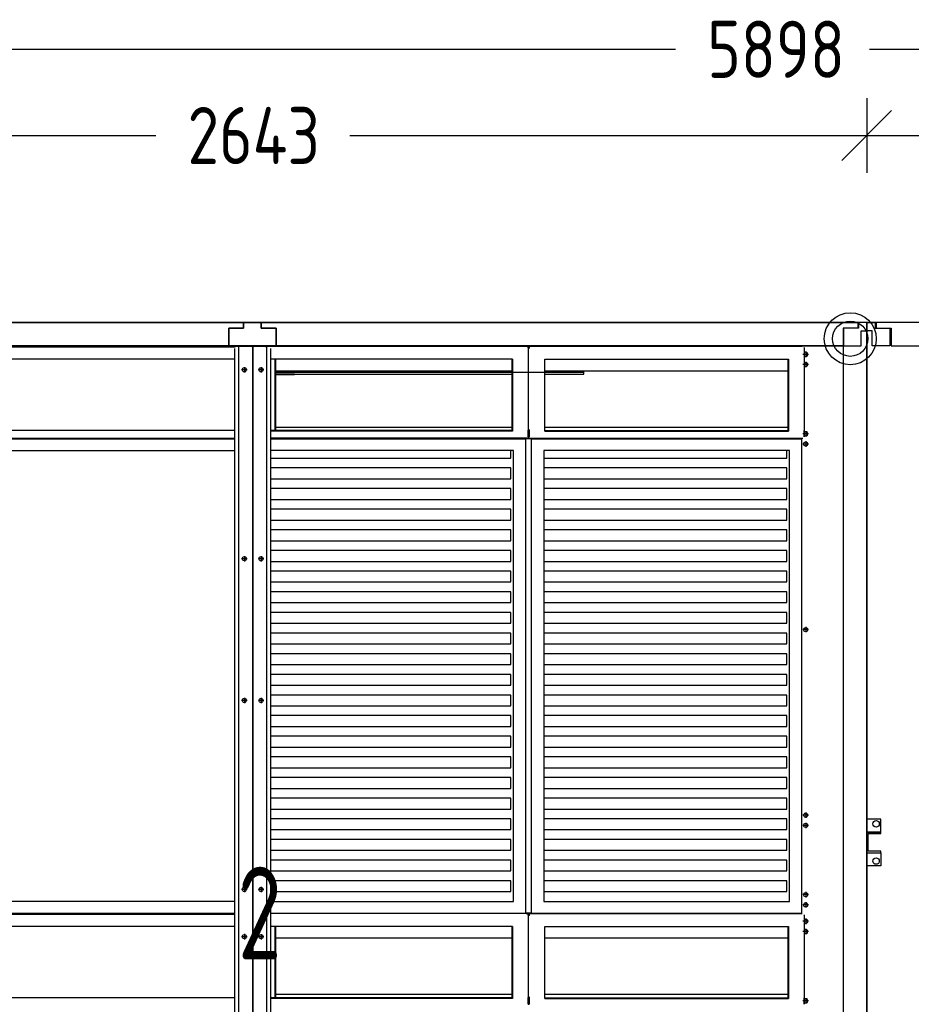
# Model space of a CAD drawing. Header units: millimetres. Extents: x -746391 to 410178, y -169697 to 100555.
# Tile 12 of 179: x 14268 to 16187, y -55299 to -53181. Entities that reach past the tile are written whole.
import ezdxf
from ezdxf.enums import TextEntityAlignment as Align

# ---------------------------------------------------------------- set-up
doc = ezdxf.new("R2010")
doc.units = ezdxf.units.MM
doc.layers.add('1', color=7, linetype='Continuous')
doc.styles.get("Standard").update_dxf_attribs({"font": 'isocpeur.ttf', "width": 0.75})

# ---------------------------------------------------------------- blocks, each defined once
blk = doc.blocks.new('NWK17B0226701181756KAMM78')
at = {"layer": '1'}
for p, q in [((9221.01, 2808.03), (7797.01, 2808.03)), ((7797.01, 2808.03), (7797.01, 571.03)), ((9221.01, 571.03), (9221.01, 2808.03)), ((7797.01, 571.03), (9221.01, 571.03))]:
    blk.add_line(p, q, dxfattribs=at)
blk = doc.blocks.new('NWK17B0226701181756EINB159')
at = {"layer": '1'}
for p, q in [((7846.99, 583.03), (7856.99, 621.03)), ((7856.99, 621.03), (8447.01, 621.03)), ((8447.01, 621.03), (8457.01, 583.03)), ((7863.58, 453.11), (8433.47, 605.82)), ((8433.47, 605.82), (8452.97, 571.7)), ((7814.99, 571.03), (7814.99, 583.03)), ((7814.99, 583.03), (7846.99, 583.03)), ((8452.97, 571.7), (8483.88, 579.98)), ((8457.01, 583.03), (8489.01, 583.03)), ((8483.88, 579.98), (8486.98, 568.39)), ((8489.01, 583.03), (8489.01, 571.03)), ((8489.01, 571.03), (7814.99, 571.03)), ((8486.98, 568.39), (7835.95, 393.95)), ((7863.75, 413.82), (7863.58, 453.11)), ((7832.84, 405.54), (7863.75, 413.82)), ((7835.95, 393.95), (7832.84, 405.54))]:
    blk.add_line(p, q, dxfattribs=at)
blk.add_circle((8498.01, 562.03), 5, dxfattribs=at)
blk = doc.blocks.new('NWK17B0226701181756EINB160')
at = {"layer": '1'}
for p, q in [((9171.03, 621.03), (8561.01, 621.03)), ((8561.01, 621.03), (8561.01, 583.03)), ((9171.03, 583.03), (9171.03, 621.03)), ((8561.01, 583.03), (8529.01, 583.03)), ((8529.01, 583.03), (8529.01, 571.03)), ((9203.03, 583.03), (9171.03, 583.03)), ((9203.03, 571.03), (9203.03, 583.03)), ((8529.01, 571.03), (9203.03, 571.03))]:
    blk.add_line(p, q, dxfattribs=at)
blk = doc.blocks.new('NWK17B0226701181756EINB161')
at = {"layer": '1'}
for p, q in [((8459.34, 583.03), (8459.34, 621.03)), ((8459.34, 621.03), (8561.01, 621.03)), ((8561.01, 621.03), (8561.01, 583.03)), ((8491.34, 583.03), (8459.34, 583.03)), ((8491.34, 571.03), (8491.34, 583.03)), ((8561.01, 583.03), (8529.01, 583.03)), ((8529.01, 583.03), (8529.01, 571.03)), ((8529.01, 571.03), (8491.34, 571.03))]:
    blk.add_line(p, q, dxfattribs=at)
blk = doc.blocks.new('NWK17B0226701181756EINB162')
at = {"layer": '1'}
for p, q in [((9171.01, 583.03), (9171.01, 621.03)), ((9171.01, 621.03), (9209.01, 621.03)), ((9209.01, 621.03), (9209.01, 589.03)), ((9203.01, 583.03), (9171.01, 583.03)), ((9203.01, 571.03), (9203.01, 583.03)), ((9209.01, 589.03), (9221.01, 589.03)), ((9221.01, 589.03), (9221.01, 571.03)), ((9221.01, 571.03), (9203.01, 571.03))]:
    blk.add_line(p, q, dxfattribs=at)
blk = doc.blocks.new('NWK17B0226701181756EINB163')
at = {"layer": '1'}
for p, q in [((7847.01, 621.03), (7809.01, 621.03)), ((7809.01, 621.03), (7809.01, 589.03)), ((7847.01, 583.03), (7847.01, 621.03)), ((7809.01, 589.03), (7797.01, 589.03)), ((7797.01, 589.03), (7797.01, 571.03)), ((7815.01, 571.03), (7815.01, 583.03)), ((7815.01, 583.03), (7847.01, 583.03)), ((7797.01, 571.03), (7815.01, 571.03))]:
    blk.add_line(p, q, dxfattribs=at)
blk = doc.blocks.new('NWK17B0226701181756EINB164')
at = {"layer": '1'}
for p, q in [((9203.01, 2808.03), (7817.3, 2808.03)), ((7817.3, 2808.03), (7817.3, 2796.03)), ((9203.01, 2796.03), (9203.01, 2808.03)), ((7817.3, 2796.03), (7849.3, 2796.03)), ((7849.3, 2796.03), (7849.3, 2758.03)), ((9171.01, 2758.03), (9171.01, 2796.03)), ((9171.01, 2796.03), (9203.01, 2796.03)), ((7849.3, 2758.03), (9171.01, 2758.03))]:
    blk.add_line(p, q, dxfattribs=at)
blk = doc.blocks.new('NWK17B0226701181756EINB165')
at = {"layer": '1'}
for p, q in [((9221.01, 2808.03), (9203.01, 2808.03)), ((9203.01, 2808.03), (9203.01, 2796.03)), ((9221.01, 2790.03), (9221.01, 2808.03)), ((9203.01, 2796.03), (9171.01, 2796.03)), ((9171.01, 2796.03), (9171.01, 2758.03)), ((9209.01, 2758.03), (9209.01, 2790.03)), ((9209.01, 2790.03), (9221.01, 2790.03)), ((9171.01, 2758.03), (9209.01, 2758.03))]:
    blk.add_line(p, q, dxfattribs=at)
blk = doc.blocks.new('NWK17B0226701181756EINB166')
at = {"layer": '1'}
for p, q in [((7797.01, 2808.03), (7815.01, 2808.03)), ((7797.01, 2790.03), (7797.01, 2808.03)), ((7815.01, 2808.03), (7815.01, 2796.03)), ((7809.01, 2790.03), (7797.01, 2790.03)), ((7809.01, 2758.03), (7809.01, 2790.03)), ((7815.01, 2796.03), (7847.01, 2796.03)), ((7847.01, 2796.03), (7847.01, 2758.03)), ((7847.01, 2758.03), (7809.01, 2758.03))]:
    blk.add_line(p, q, dxfattribs=at)
blk = doc.blocks.new('NWK17B0226701181756EINB167')
at = {"layer": '1'}
for p, q in [((9191.01, 1203.03), (9191.01, 1231.03)), ((9191.01, 1231.03), (9221.01, 1231.03)), ((9221.01, 1231.03), (9221.01, 1203.03)), ((9191.01, 1203.03), (9221.01, 1203.03)), ((9191.01, 1200.03), (9191.01, 1203.03)), ((9221.01, 1203.03), (9191.01, 1203.03)), ((9218.01, 1200.03), (9191.01, 1200.03)), ((9218.01, 1162.03), (9218.01, 1200.03)), ((9221.01, 1203.03), (9221.01, 1159.03)), ((9191.01, 1159.03), (9191.01, 1162.03)), ((9191.01, 1162.03), (9218.01, 1162.03)), ((9221.01, 1159.03), (9191.01, 1159.03)), ((9221.01, 1159.03), (9191.01, 1159.03)), ((9191.01, 1159.03), (9191.01, 1131.03)), ((9221.01, 1131.03), (9221.01, 1159.03)), ((9191.01, 1131.03), (9221.01, 1131.03))]:
    blk.add_line(p, q, dxfattribs=at)
for centre in [(9201.01, 1221.03), (9201.01, 1141.03)]:
    blk.add_circle(centre, 7, dxfattribs=at)
blk = doc.blocks.new('NWK17B0226701181756EINB168')
at = {"layer": '1'}
for p, q in [((9191.01, 2219.03), (9191.01, 2247.03)), ((9191.01, 2247.03), (9221.01, 2247.03)), ((9221.01, 2247.03), (9221.01, 2219.03)), ((9191.01, 2219.03), (9221.01, 2219.03)), ((9191.01, 2216.03), (9191.01, 2219.03)), ((9221.01, 2219.03), (9191.01, 2219.03)), ((9218.01, 2216.03), (9191.01, 2216.03)), ((9218.01, 2178.03), (9218.01, 2216.03)), ((9221.01, 2219.03), (9221.01, 2175.03)), ((9191.01, 2175.03), (9191.01, 2178.03)), ((9191.01, 2178.03), (9218.01, 2178.03)), ((9221.01, 2175.03), (9191.01, 2175.03)), ((9221.01, 2175.03), (9191.01, 2175.03)), ((9191.01, 2175.03), (9191.01, 2147.03)), ((9221.01, 2147.03), (9221.01, 2175.03)), ((9191.01, 2147.03), (9221.01, 2147.03))]:
    blk.add_line(p, q, dxfattribs=at)
for centre in [(9201.01, 2237.03), (9201.01, 2157.03)]:
    blk.add_circle(centre, 7, dxfattribs=at)
blk = doc.blocks.new('NWK17B0226701181756EINB169')
at = {"layer": '1'}
for p, q in [((7827.01, 1739.03), (7797.01, 1739.03)), ((7797.01, 1739.03), (7797.01, 1711.03)), ((7827.01, 1711.03), (7827.01, 1739.03)), ((7827.01, 1711.03), (7797.01, 1711.03)), ((7797.01, 1711.03), (7797.01, 1667.03)), ((7797.01, 1711.03), (7827.01, 1711.03)), ((7800.01, 1670.03), (7800.01, 1708.03)), ((7800.01, 1708.03), (7827.01, 1708.03)), ((7827.01, 1708.03), (7827.01, 1711.03)), ((7797.01, 1667.03), (7827.01, 1667.03)), ((7797.01, 1667.03), (7827.01, 1667.03)), ((7797.01, 1639.03), (7797.01, 1667.03)), ((7827.01, 1670.03), (7800.01, 1670.03)), ((7827.01, 1667.03), (7827.01, 1670.03)), ((7827.01, 1667.03), (7827.01, 1639.03)), ((7827.01, 1639.03), (7797.01, 1639.03))]:
    blk.add_line(p, q, dxfattribs=at)
for centre in [(7817.01, 1729.03), (7817.01, 1649.03)]:
    blk.add_circle(centre, 7, dxfattribs=at)
blk = doc.blocks.new('NWK17B0226701181756EINB170')
at = {"layer": '1'}
for p, q in [((8530.21, 2215.43), (8615.41, 2243.83)), ((8615.41, 2243.83), (8615.41, 2187.03)), ((8615.41, 2187.03), (8530.21, 2215.43)), ((9073.01, 2170.03), (9048.01, 2170.03)), ((9048.01, 2170.03), (9048.01, 1210.03)), ((9073.01, 1210.03), (9073.01, 2170.03)), ((8598.01, 1292.43), (8598.01, 2087.63)), ((8598.01, 2087.63), (8624.21, 2061.43)), ((8860.01, 2087.63), (8845.81, 2087.63)), ((8845.81, 2087.63), (8845.81, 1292.43)), ((8860.01, 1292.43), (8860.01, 2087.63)), ((8624.21, 2061.43), (8624.21, 1318.63)), ((8624.21, 2020.89), (8845.81, 2043.61)), ((8954.01, 1429.03), (8954.01, 1951.03)), ((8624.21, 1890.25), (8845.81, 1948.47)), ((8598.01, 1824.93), (8577.05, 1824.93)), ((8577.05, 1824.93), (8577.05, 1555.13)), ((8598.01, 1555.13), (8598.01, 1824.93)), ((8153.45, 1822.03), (8131.01, 1777.15)), ((8215.49, 1822.03), (8153.45, 1822.03)), ((8215.49, 1558.03), (8215.49, 1822.03)), ((8215.49, 1558.03), (8215.49, 1822.03)), ((8215.49, 1822.03), (8524.37, 1822.03)), ((8483.45, 1802.23), (8256.41, 1802.23)), ((8545.49, 1822.03), (8524.37, 1822.03)), ((8524.37, 1822.03), (8524.37, 1558.03)), ((8524.37, 1822.03), (8524.37, 1558.03)), ((8567.93, 1799.59), (8545.49, 1822.03)), ((8483.45, 1782.43), (8276.21, 1782.43)), ((8567.93, 1580.47), (8567.93, 1799.59)), ((8131.01, 1777.15), (8131.01, 1602.91)), ((8483.45, 1762.63), (8332.97, 1762.63)), ((8624.21, 1753.93), (8845.81, 1768.13)), ((8327.16, 1624.03), (8327.16, 1756.03)), ((8327.16, 1756.03), (8459.16, 1756.03)), ((8459.16, 1756.03), (8459.16, 1624.03)), ((8577.05, 1706.53), (8567.93, 1706.53)), ((8567.93, 1706.53), (8567.93, 1673.53)), ((8577.05, 1673.53), (8577.05, 1706.53)), ((9104.45, 1690.03), (8099.57, 1690.03)), ((8567.93, 1673.53), (8577.05, 1673.53)), ((8459.16, 1624.03), (8327.16, 1624.03)), ((8131.01, 1602.91), (8153.45, 1558.03)), ((8545.49, 1558.03), (8567.93, 1580.47)), ((8153.45, 1558.03), (8215.49, 1558.03)), ((8524.37, 1558.03), (8215.49, 1558.03)), ((8524.37, 1558.03), (8545.49, 1558.03)), ((8577.05, 1555.13), (8598.01, 1555.13)), ((8624.21, 1484.13), (8845.81, 1499.75)), ((8624.21, 1359.17), (8845.81, 1310.18)), ((8624.21, 1318.63), (8598.01, 1292.43)), ((8845.81, 1292.43), (8860.01, 1292.43)), ((9048.01, 1210.03), (9073.01, 1210.03)), ((8530.21, 1164.63), (8615.41, 1193.03)), ((8615.41, 1193.03), (8615.41, 1136.23)), ((8615.41, 1136.23), (8530.21, 1164.63))]:
    blk.add_line(p, q, dxfattribs=at)
for centre, radius, start, end in [((8615.41, 2101.83), 113.6, 360, 450), ((8954.01, 2045.03), 94, 540, 270), ((8954.01, 2034.38), 94, 270, 360), ((8954.01, 1335.03), 94, 450, 540), ((8954.01, 1345.68), 94, 360, 450), ((8615.41, 1278.23), 113.6, 270, 360)]:
    blk.add_arc(centre, radius, start, end, dxfattribs=at)
blk = doc.blocks.new('NWK17B0226701181756EINB171')
at = {"layer": '1'}
for p, q in [((9129.01, 2758.03), (9089.01, 2758.03)), ((9089.01, 2758.03), (9089.01, 623.03)), ((9092.01, 626.03), (9092.01, 2755.03)), ((9092.01, 2755.03), (9129.01, 2755.03)), ((9129.01, 2755.03), (9129.01, 2758.03)), ((9089.01, 2298.03), (9089.01, 2304.03)), ((9089.01, 2304.03), (9129.01, 2304.03)), ((9129.01, 2301.03), (9089.01, 2301.03)), ((9129.01, 2298.03), (9089.01, 2298.03)), ((9129.01, 2304.03), (9092.01, 2304.03)), ((9129.01, 2298.03), (9092.01, 2298.03)), ((9129.01, 2304.03), (9129.01, 2298.03)), ((9129.01, 2301.03), (9129.01, 2304.03)), ((9129.01, 2301.03), (9129.01, 2298.03)), ((9089.01, 1078.03), (9089.01, 1084.03)), ((9089.01, 1084.03), (9129.01, 1084.03)), ((9129.01, 1081.03), (9089.01, 1081.03)), ((9129.01, 1084.03), (9092.01, 1084.03)), ((9129.01, 1084.03), (9129.01, 1078.03)), ((9129.01, 1081.03), (9129.01, 1084.03)), ((9129.01, 1081.03), (9129.01, 1078.03)), ((9129.01, 1078.03), (9089.01, 1078.03)), ((9129.01, 1078.03), (9092.01, 1078.03)), ((9089.01, 623.03), (9129.01, 623.03)), ((9129.01, 626.03), (9092.01, 626.03)), ((9129.01, 623.03), (9129.01, 626.03))]:
    blk.add_line(p, q, dxfattribs=at)
blk = doc.blocks.new('NWK17B0226701181756KZUB19')
at = {"layer": '1', "width": 0.88}
blk.add_text('R2', height=139.2, dxfattribs=at).set_placement((8315.21, 474.23), align=Align.TOP_RIGHT)
blk = doc.blocks.new('NWK17B0226701181756KAMM81')
at = {"layer": '1', "width": 0.69}
blk.add_text('9', height=199.52, dxfattribs=at).set_placement((8477.3, 1589.76))
blk = doc.blocks.new('NWK17B0226701181756KAMM79')
at = {"layer": '1'}
for name in ['NWK17B0226701181756EINB171', 'NWK17B0226701181756EINB170', 'NWK17B0226701181756KAMM81', 'NWK17B0226701181756KZUB19']:
    blk.add_blockref(name, (0, 0), dxfattribs=at)
blk = doc.blocks.new('NWK17B0226701181756KAMM77')
at = {"layer": '1'}
for name in ['NWK17B0226701181756KAMM78', 'NWK17B0226701181756EINB166', 'NWK17B0226701181756EINB164', 'NWK17B0226701181756EINB165', 'NWK17B0226701181756KAMM79', 'NWK17B0226701181756EINB168', 'NWK17B0226701181756EINB169', 'NWK17B0226701181756EINB167', 'NWK17B0226701181756EINB163', 'NWK17B0226701181756EINB159', 'NWK17B0226701181756EINB161', 'NWK17B0226701181756EINB160', 'NWK17B0226701181756EINB162']:
    blk.add_blockref(name, (0, 0), dxfattribs=at)
blk = doc.blocks.new('NWK17B0226701181756KAMM98')
at = {"layer": '1'}
for p, q in [((7797.01, 2808.03), (5154.01, 2808.03)), ((7797.01, 266.03), (7797.01, 2808.03))]:
    blk.add_line(p, q, dxfattribs=at)
blk = doc.blocks.new('NWK17B0226701181756EINB207')
at = {"layer": '1'}
for p, q in [((6456.01, 2808.03), (6493.68, 2808.03)), ((6456.01, 2796.03), (6456.01, 2808.03)), ((6493.68, 2808.03), (6493.68, 2796.03)), ((6424.01, 2758.03), (6424.01, 2796.03)), ((6424.01, 2796.03), (6456.01, 2796.03)), ((6493.68, 2796.03), (6525.68, 2796.03)), ((6525.68, 2796.03), (6525.68, 2758.03)), ((6525.68, 2758.03), (6424.01, 2758.03))]:
    blk.add_line(p, q, dxfattribs=at)
blk = doc.blocks.new('NWK17B0226701181756EINB220')
at = {"layer": '1'}
for p, q in [((5172.01, 2808.03), (6456.05, 2808.03)), ((5172.01, 2796.03), (5172.01, 2808.03)), ((6456.05, 2808.03), (6456.05, 2796.03)), ((5204.01, 2796.03), (5172.01, 2796.03)), ((5204.01, 2758.03), (5204.01, 2796.03)), ((6456.05, 2796.03), (6424.05, 2796.03)), ((6424.05, 2796.03), (6424.05, 2758.03)), ((6424.05, 2758.03), (5204.01, 2758.03))]:
    blk.add_line(p, q, dxfattribs=at)
blk = doc.blocks.new('NWK17B0226701181756EINB221')
at = {"layer": '1'}
for p, q in [((6494.01, 2808.03), (7778.05, 2808.03)), ((6494.01, 2796.03), (6494.01, 2808.03)), ((7778.05, 2808.03), (7778.05, 2796.03)), ((6526.01, 2796.03), (6494.01, 2796.03)), ((6526.01, 2758.03), (6526.01, 2796.03)), ((7778.05, 2796.03), (7746.05, 2796.03)), ((7746.05, 2796.03), (7746.05, 2758.03)), ((7746.05, 2758.03), (6526.01, 2758.03))]:
    blk.add_line(p, q, dxfattribs=at)
blk = doc.blocks.new('NWK17B0226701181756EINB223')
at = {"layer": '1'}
for p, q in [((7797.01, 2808.03), (7779.01, 2808.03)), ((7779.01, 2808.03), (7779.01, 2796.03)), ((7797.01, 2790.03), (7797.01, 2808.03)), ((7779.01, 2796.03), (7747.01, 2796.03)), ((7747.01, 2796.03), (7747.01, 2758.03)), ((7785.01, 2758.03), (7785.01, 2790.03)), ((7785.01, 2790.03), (7797.01, 2790.03)), ((7747.01, 2758.03), (7785.01, 2758.03))]:
    blk.add_line(p, q, dxfattribs=at)
blk = doc.blocks.new('NWK17B0226701181756EINB224')
at = {"layer": '1'}
for p, q in [((5762.67, 2757.03), (6210.7, 2757.03)), ((5882.95, 2756.86), (6439.77, 2756.86)), ((6439.77, 2756.86), (5906.29, 2756.86)), ((6437.76, 2754.86), (5906.29, 2754.86)), ((6210.7, 2757.03), (6393.78, 2757.03)), ((6210.7, 2757.03), (6210.7, 2756.86)), ((6393.78, 2757.03), (6399.54, 2757.03)), ((6396.01, 2757.86), (6396.01, 2756.03)), ((6399.54, 2757.03), (6440.68, 2757.03)), ((6440.68, 2757.03), (6445.5, 2757.03)), ((6445.5, 317.03), (6445.5, 2757.03)), ((6445.5, 2757.03), (6471.5, 2757.03)), ((6471.5, 2757.03), (6445.5, 2757.03)), ((6471.5, 2757.03), (6472.2, 2757.03)), ((6472.2, 2757.03), (6474.33, 2757.03)), ((6474.33, 2757.03), (6476.67, 2757.03)), ((6478.79, 2757.03), (6476.67, 2757.03)), ((6478.79, 2757.03), (6479.5, 2757.03)), ((6505.5, 2757.03), (6479.5, 2757.03)), ((6479.5, 2757.03), (6505.5, 2757.03)), ((6505.5, 2754.03), (6505.5, 2757.03)), ((6505.5, 2757.03), (6505.5, 317.03)), ((6505.5, 2757.03), (6510.32, 2757.03)), ((6520.63, 2757.03), (6510.32, 2757.03)), ((6510.32, 2757.03), (6551.45, 2757.03)), ((7063.82, 2756.86), (6511.22, 2756.86)), ((6520.63, 2757.03), (6522.05, 2757.03)), ((6551.45, 2757.03), (6557.22, 2757.03)), ((6554.99, 2757.86), (6554.99, 2756.03)), ((6557.22, 2757.03), (6740.29, 2757.03)), ((6740.29, 2757.03), (6740.29, 2756.86)), ((6740.29, 2757.03), (7188.33, 2757.03)), ((7063.82, 2756.86), (7068.06, 2756.86)), ((7067.12, 2754.86), (7068.06, 2754.86)), ((7068.06, 2756.86), (7068.06, 2754.86)), ((7070.89, 2756.86), (7070.89, 2755.36)), ((7070.89, 2756.86), (7657.79, 2756.86)), ((7188.33, 2756.86), (7188.33, 2757.03)), ((7652.77, 2757.03), (7636.07, 2757.03)), ((7652.77, 2757.03), (7654.18, 2757.03)), ((7655.16, 2757.03), (7655.16, 2756.86)), ((7656.34, 2757.03), (7655.16, 2757.03)), ((7656.34, 2757.03), (7656.34, 2756.86)), ((7745.16, 2757.03), (7656.34, 2757.03)), ((7747.16, 2757.03), (7745.16, 2757.03)), ((7747.16, 317.03), (7747.16, 2757.03)), ((6437.14, 322.03), (6437.14, 2752.03)), ((6475.35, 2753.03), (6475.5, 2753.03)), ((6475.49, 2753.24), (6475.51, 2753.22)), ((6475.51, 2753.22), (6475.49, 2753.24)), ((6475.65, 2753.03), (6475.5, 2753.03)), ((6475.5, 2753.03), (6475.5, 321.03)), ((6475.5, 321.03), (6475.5, 2753.03)), ((6513.85, 2752.03), (6513.85, 322.03)), ((7067.36, 2753.22), (7068.06, 2753.22)), ((7068.06, 2753.22), (7067.61, 2753.86)), ((7071.6, 2753.22), (7068.06, 2753.22)), ((7068.06, 2753.22), (7068.23, 2753.22)), ((7068.23, 2753.22), (7068.23, 2575.86)), ((7069.02, 2753.86), (7069.48, 2753.22)), ((7069.4, 2753.33), (7069.55, 2753.33)), ((7069.93, 2753.86), (7069.48, 2753.22)), ((7070.89, 2753.22), (7069.48, 2753.22)), ((7071.35, 2753.86), (7069.93, 2753.86)), ((7070.89, 2753.22), (7071.35, 2753.86)), ((7070.89, 2753.22), (7071.6, 2753.22)), ((7671.44, 2739.33), (7659.74, 2739.33)), ((7661.32, 2753.22), (7662.03, 2753.22)), ((7662.03, 2753.22), (7661.58, 2753.86)), ((7662.03, 2753.22), (7662.2, 2753.22)), ((7662.2, 2753.22), (7662.2, 2575.86)), ((7665.59, 2745.18), (7665.59, 2733.48)), ((6437.14, 2728.86), (5917.6, 2728.86)), ((6457.5, 2712.05), (6457.5, 2700.35)), ((6493.5, 2712.01), (6493.5, 2700.31)), ((7034.83, 2728.86), (6513.85, 2728.86)), ((6524.17, 2575.36), (6524.17, 2728.86)), ((6525.58, 2575.36), (6525.58, 2728.86)), ((7033.41, 2728.86), (7033.41, 2573.86)), ((7034.83, 2728.86), (7034.83, 2573.86)), ((7104.12, 2728.86), (7628.8, 2728.86)), ((7104.12, 2573.86), (7104.12, 2728.86)), ((7627.38, 2728.86), (7627.38, 2573.86)), ((7628.8, 2728.86), (7628.8, 2573.86)), ((7671.44, 2717.33), (7659.74, 2717.33)), ((7665.59, 2723.18), (7665.59, 2711.48)), ((6463.35, 2706.2), (6451.65, 2706.2)), ((6499.35, 2706.16), (6487.65, 2706.16)), ((7033.41, 2703.33), (6525.58, 2703.33)), ((6525.58, 2697.03), (7033.41, 2697.03)), ((6565.5, 2697.03), (6525.58, 2697.03)), ((6565.5, 2695.03), (6525.58, 2695.03)), ((6526.58, 2701.03), (7187.33, 2701.03)), ((6565.5, 2695.03), (6565.5, 2697.03)), ((7627.38, 2703.33), (7104.12, 2703.33)), ((7104.12, 2697.03), (7188.33, 2697.03)), ((7188.33, 2701.03), (7188.33, 2703.33)), ((7188.33, 2697.03), (7188.33, 2701.03)), ((6437.14, 2575.36), (5882.95, 2575.36)), ((6513.85, 2575.36), (7033.41, 2575.36)), ((7033.41, 2575.36), (6513.85, 2575.36)), ((7034.83, 2573.86), (6513.85, 2573.86)), ((6525.58, 2582.33), (7033.41, 2582.33)), ((7068.06, 2575.86), (7067.36, 2575.86)), ((7067.36, 2575.86), (7068.23, 2575.86)), ((7068.06, 2561.86), (7068.06, 2575.86)), ((7068.06, 2575.36), (7069.48, 2575.36)), ((7068.06, 2561.86), (7068.06, 2575.36)), ((7068.06, 2575.36), (7068.06, 2561.86)), ((7071.6, 2575.86), (7068.23, 2575.86)), ((7069.48, 2561.86), (7069.48, 2575.86)), ((7069.48, 2561.86), (7069.48, 2575.36)), ((7070.89, 2575.86), (7070.76, 2575.86)), ((7070.89, 2561.86), (7070.89, 2575.86)), ((7071.6, 2575.86), (7070.89, 2575.86)), ((7104.12, 2582.33), (7627.38, 2582.33)), ((7104.12, 2575.36), (7627.38, 2575.36)), ((7104.12, 2573.86), (7628.8, 2573.86)), ((7671.44, 2568.33), (7659.74, 2568.33)), ((7661.32, 2575.86), (7662.2, 2575.86)), ((7662.03, 2575.86), (7661.32, 2575.86)), ((7662.03, 2575.86), (7662.03, 2561.86)), ((7662.03, 2561.86), (7662.03, 2575.36)), ((7665.59, 2574.18), (7665.59, 2562.48)), ((5885.78, 2558.86), (6437.14, 2558.86)), ((5887.89, 2557.2), (6437.14, 2557.2)), ((5887.89, 2557.2), (6437.14, 2557.2)), ((7065.23, 2558.86), (6513.85, 2558.86)), ((6513.85, 2557.2), (7063.13, 2557.2)), ((6513.85, 2557.2), (7063.13, 2557.2)), ((6524.17, 2557.2), (6524.17, 2558.86)), ((7063.13, 1537.2), (7063.13, 2557.2)), ((7063.13, 1537.2), (7063.13, 2557.2)), ((7075.83, 2557.2), (7063.13, 2557.2)), ((7069.48, 2558.86), (7065.23, 2558.86)), ((7068.06, 2561.86), (7069.48, 2561.86)), ((7070.89, 2561.86), (7069.48, 2561.86)), ((7069.48, 2558.86), (7069.48, 2560.86)), ((7069.48, 2558.86), (7659.2, 2558.86)), ((7075.83, 1537.2), (7075.83, 2557.2)), ((7075.83, 2557.2), (7657.1, 2557.2)), ((7632.54, 2558.86), (7632.54, 2557.2)), ((7657.1, 1537.2), (7657.1, 2557.2)), ((7671.44, 2546.33), (7659.74, 2546.33)), ((7665.59, 2552.18), (7665.59, 2540.48)), ((5914.06, 2532.2), (6437.14, 2532.2)), ((7036.95, 2532.2), (6513.85, 2532.2)), ((7030.94, 2516.01), (7030.94, 2532.2)), ((7036.95, 1562.2), (7036.95, 2532.2)), ((7102, 2532.2), (7102, 1562.2)), ((7630.92, 2532.2), (7102, 2532.2)), ((7624.91, 2516.01), (7624.91, 2532.2)), ((7630.92, 1562.2), (7630.92, 2532.2)), ((6513.85, 2516.01), (7030.94, 2516.01)), ((7102, 2516.01), (7624.91, 2516.01)), ((7030.94, 2494.85), (6513.85, 2494.85)), ((7030.94, 2471.59), (7030.94, 2494.85)), ((7624.91, 2494.85), (7102, 2494.85)), ((7624.91, 2471.59), (7624.91, 2494.85)), ((6513.85, 2471.59), (7030.94, 2471.59)), ((7102, 2471.59), (7624.91, 2471.59)), ((7030.94, 2450.44), (6513.85, 2450.44)), ((7030.94, 2427.18), (7030.94, 2450.44)), ((7624.91, 2450.44), (7102, 2450.44)), ((7624.91, 2427.18), (7624.91, 2450.44)), ((6513.85, 2427.18), (7030.94, 2427.18)), ((7102, 2427.18), (7624.91, 2427.18)), ((7030.94, 2406.02), (6513.85, 2406.02)), ((7030.94, 2382.77), (7030.94, 2406.02)), ((7624.91, 2406.02), (7102, 2406.02)), ((7624.91, 2382.77), (7624.91, 2406.02)), ((6513.85, 2382.77), (7030.94, 2382.77)), ((7102, 2382.77), (7624.91, 2382.77)), ((7030.94, 2361.61), (6513.85, 2361.61)), ((7030.94, 2338.36), (7030.94, 2361.61)), ((7624.91, 2361.61), (7102, 2361.61)), ((7624.91, 2338.36), (7624.91, 2361.61)), ((6513.85, 2338.36), (7030.94, 2338.36)), ((7102, 2338.36), (7624.91, 2338.36)), ((7030.94, 2317.2), (6513.85, 2317.2)), ((7030.94, 2293.95), (7030.94, 2317.2)), ((7624.91, 2317.2), (7102, 2317.2)), ((7624.91, 2293.95), (7624.91, 2317.2)), ((6463.35, 2299.54), (6451.65, 2299.54)), ((6457.5, 2305.39), (6457.5, 2293.69)), ((6499.35, 2299.5), (6487.65, 2299.5)), ((6493.5, 2305.35), (6493.5, 2293.65)), ((6513.85, 2293.95), (7030.94, 2293.95)), ((7102, 2293.95), (7624.91, 2293.95)), ((7030.94, 2272.79), (6513.85, 2272.79)), ((7030.94, 2249.53), (7030.94, 2272.79)), ((7624.91, 2272.79), (7102, 2272.79)), ((7624.91, 2249.53), (7624.91, 2272.79)), ((6513.85, 2249.53), (7030.94, 2249.53)), ((7102, 2249.53), (7624.91, 2249.53)), ((7030.94, 2228.38), (6513.85, 2228.38)), ((7030.94, 2205.12), (7030.94, 2228.38)), ((7624.91, 2228.38), (7102, 2228.38)), ((7624.91, 2205.12), (7624.91, 2228.38)), ((6513.85, 2205.12), (7030.94, 2205.12)), ((7102, 2205.12), (7624.91, 2205.12)), ((7030.94, 2183.96), (6513.85, 2183.96)), ((7030.94, 2160.71), (7030.94, 2183.96)), ((7624.91, 2183.96), (7102, 2183.96)), ((7624.91, 2160.71), (7624.91, 2183.96)), ((6513.85, 2160.71), (7030.94, 2160.71)), ((7102, 2160.71), (7624.91, 2160.71)), ((7671.44, 2147.03), (7659.74, 2147.03)), ((7665.59, 2152.88), (7665.59, 2141.18)), ((7030.94, 2139.55), (6513.85, 2139.55)), ((7030.94, 2116.3), (7030.94, 2139.55)), ((7624.91, 2139.55), (7102, 2139.55)), ((7624.91, 2116.3), (7624.91, 2139.55)), ((6513.85, 2116.3), (7030.94, 2116.3)), ((7102, 2116.3), (7624.91, 2116.3)), ((7030.94, 2095.14), (6513.85, 2095.14)), ((7030.94, 2071.89), (7030.94, 2095.14)), ((7624.91, 2095.14), (7102, 2095.14)), ((7624.91, 2071.89), (7624.91, 2095.14)), ((6513.85, 2071.89), (7030.94, 2071.89)), ((7102, 2071.89), (7624.91, 2071.89)), ((7030.94, 2050.73), (6513.85, 2050.73)), ((7030.94, 2027.47), (7030.94, 2050.73)), ((7624.91, 2050.73), (7102, 2050.73)), ((7624.91, 2027.47), (7624.91, 2050.73)), ((6513.85, 2027.47), (7030.94, 2027.47)), ((7102, 2027.47), (7624.91, 2027.47)), ((6463.35, 1994.54), (6451.65, 1994.54)), ((6457.5, 2000.39), (6457.5, 1988.69)), ((6499.35, 1994.5), (6487.65, 1994.5)), ((6493.5, 2000.35), (6493.5, 1988.65)), ((7030.94, 2006.32), (6513.85, 2006.32)), ((7030.94, 1983.06), (7030.94, 2006.32)), ((7624.91, 2006.32), (7102, 2006.32)), ((7624.91, 1983.06), (7624.91, 2006.32)), ((6513.85, 1983.06), (7030.94, 1983.06)), ((7102, 1983.06), (7624.91, 1983.06)), ((7030.94, 1961.9), (6513.85, 1961.9)), ((7030.94, 1938.65), (7030.94, 1961.9)), ((7624.91, 1961.9), (7102, 1961.9)), ((7624.91, 1938.65), (7624.91, 1961.9)), ((6513.85, 1938.65), (7030.94, 1938.65)), ((7102, 1938.65), (7624.91, 1938.65)), ((7030.94, 1917.49), (6513.85, 1917.49)), ((7030.94, 1894.24), (7030.94, 1917.49)), ((7624.91, 1917.49), (7102, 1917.49)), ((7624.91, 1894.24), (7624.91, 1917.49)), ((6513.85, 1894.24), (7030.94, 1894.24)), ((7102, 1894.24), (7624.91, 1894.24)), ((7030.94, 1873.08), (6513.85, 1873.08)), ((7030.94, 1849.83), (7030.94, 1873.08)), ((7624.91, 1873.08), (7102, 1873.08)), ((7624.91, 1849.83), (7624.91, 1873.08)), ((6513.85, 1849.83), (7030.94, 1849.83)), ((7102, 1849.83), (7624.91, 1849.83)), ((7030.94, 1828.67), (6513.85, 1828.67)), ((7030.94, 1805.41), (7030.94, 1828.67)), ((7624.91, 1828.67), (7102, 1828.67)), ((7624.91, 1805.41), (7624.91, 1828.67)), ((6513.85, 1805.41), (7030.94, 1805.41)), ((7102, 1805.41), (7624.91, 1805.41)), ((7030.94, 1784.26), (6513.85, 1784.26)), ((7030.94, 1761), (7030.94, 1784.26)), ((7624.91, 1784.26), (7102, 1784.26)), ((7624.91, 1761), (7624.91, 1784.26)), ((6513.85, 1761), (7030.94, 1761)), ((7102, 1761), (7624.91, 1761)), ((7030.94, 1739.84), (6513.85, 1739.84)), ((7030.94, 1716.59), (7030.94, 1739.84)), ((7624.91, 1739.84), (7102, 1739.84)), ((7624.91, 1716.59), (7624.91, 1739.84)), ((7671.44, 1747.73), (7659.74, 1747.73)), ((7665.59, 1753.58), (7665.59, 1741.88)), ((6513.85, 1716.59), (7030.94, 1716.59)), ((7102, 1716.59), (7624.91, 1716.59)), ((7671.44, 1725.73), (7659.74, 1725.73)), ((7665.59, 1731.58), (7665.59, 1719.88)), ((7030.94, 1695.43), (6513.85, 1695.43)), ((7030.94, 1672.18), (7030.94, 1695.43)), ((7624.91, 1695.43), (7102, 1695.43)), ((7624.91, 1672.18), (7624.91, 1695.43)), ((6513.85, 1672.18), (7030.94, 1672.18)), ((7102, 1672.18), (7624.91, 1672.18)), ((7030.94, 1651.02), (6513.85, 1651.02)), ((7030.94, 1627.77), (7030.94, 1651.02)), ((7624.91, 1651.02), (7102, 1651.02)), ((7624.91, 1627.77), (7624.91, 1651.02)), ((6513.85, 1627.77), (7030.94, 1627.77)), ((7102, 1627.77), (7624.91, 1627.77)), ((6457.5, 1593.73), (6457.5, 1582.03)), ((6493.5, 1593.69), (6493.5, 1581.99)), ((7030.94, 1606.61), (6513.85, 1606.61)), ((7030.94, 1583.35), (7030.94, 1606.61)), ((7624.91, 1606.61), (7102, 1606.61)), ((7624.91, 1583.35), (7624.91, 1606.61)), ((6463.35, 1587.88), (6451.65, 1587.88)), ((6499.35, 1587.84), (6487.65, 1587.84)), ((6513.85, 1583.35), (7030.94, 1583.35)), ((7102, 1583.35), (7624.91, 1583.35)), ((7671.44, 1576.73), (7659.74, 1576.73)), ((7665.59, 1582.58), (7665.59, 1570.88)), ((6437.14, 1562.2), (5914.06, 1562.2)), ((6513.85, 1562.2), (7036.95, 1562.2)), ((7102, 1562.2), (7630.92, 1562.2)), ((7671.44, 1554.73), (7659.74, 1554.73)), ((7665.59, 1560.58), (7665.59, 1548.88)), ((5882.95, 1536.2), (6437.14, 1536.2)), ((5887.89, 1537.2), (6437.14, 1537.2)), ((6437.14, 1536.2), (5906.29, 1536.2)), ((6437.14, 1534.2), (5906.29, 1534.2)), ((6513.85, 1537.2), (7063.13, 1537.2)), ((7063.82, 1536.2), (6513.85, 1536.2)), ((6524.17, 1536.2), (6524.17, 1537.2)), ((6525.58, 1536.2), (6525.58, 1537.2)), ((7075.83, 1537.2), (7063.13, 1537.2)), ((7063.82, 1536.2), (7068.06, 1536.2)), ((7067.12, 1534.2), (7068.06, 1534.2)), ((7067.36, 1532.55), (7068.06, 1532.55)), ((7068.06, 1532.55), (7067.61, 1533.2)), ((7068.06, 1536.2), (7068.06, 1534.2)), ((7068.06, 1532.55), (7068.23, 1532.55)), ((7071.6, 1532.55), (7068.06, 1532.55)), ((7068.23, 1532.55), (7068.23, 1355.2)), ((7068.88, 1533.33), (7070.07, 1533.33)), ((7069.02, 1533.2), (7069.48, 1532.55)), ((7069.93, 1533.2), (7069.48, 1532.55)), ((7070.89, 1532.55), (7069.48, 1532.55)), ((7071.35, 1533.2), (7069.93, 1533.2)), ((7070.89, 1536.2), (7070.89, 1534.7)), ((7070.89, 1536.2), (7657.79, 1536.2)), ((7070.89, 1532.55), (7071.35, 1533.2)), ((7070.89, 1532.55), (7071.6, 1532.55)), ((7075.83, 1537.2), (7657.1, 1537.2)), ((7632.54, 1537.2), (7632.54, 1536.2)), ((7661.32, 1532.55), (7662.03, 1532.55)), ((7662.03, 1532.55), (7661.58, 1533.2)), ((7662.03, 1532.55), (7662.2, 1532.55)), ((7662.2, 1532.55), (7662.2, 1355.2)), ((6437.14, 1508.2), (5917.6, 1508.2)), ((7034.83, 1508.2), (6513.85, 1508.2)), ((6524.17, 1354.7), (6524.17, 1508.2)), ((6525.58, 1354.7), (6525.58, 1508.2)), ((7033.41, 1508.2), (7033.41, 1353.2)), ((7034.83, 1508.2), (7034.83, 1353.2)), ((7104.12, 1508.2), (7628.8, 1508.2)), ((7104.12, 1353.2), (7104.12, 1508.2)), ((7627.38, 1508.2), (7627.38, 1353.2)), ((7628.8, 1508.2), (7628.8, 1353.2)), ((7671.44, 1519.33), (7659.74, 1519.33)), ((7665.59, 1525.18), (7665.59, 1513.48)), ((6463.35, 1486.22), (6451.65, 1486.22)), ((6457.5, 1492.07), (6457.5, 1480.37)), ((6499.35, 1486.18), (6487.65, 1486.18)), ((6493.5, 1492.03), (6493.5, 1480.33)), ((7033.41, 1483.33), (6525.58, 1483.33)), ((7627.38, 1483.33), (7104.12, 1483.33)), ((7671.44, 1497.33), (7659.74, 1497.33)), ((7665.59, 1503.18), (7665.59, 1491.48)), ((6525.58, 1362.33), (7033.41, 1362.33)), ((7104.12, 1362.33), (7627.38, 1362.33)), ((6437.14, 1354.7), (5882.95, 1354.7)), ((7033.41, 1354.7), (6513.85, 1354.7)), ((6513.85, 1354.7), (7033.41, 1354.7)), ((7034.83, 1353.2), (6513.85, 1353.2)), ((7068.06, 1355.2), (7067.36, 1355.2)), ((7067.36, 1355.2), (7068.23, 1355.2)), ((7068.06, 1341.2), (7068.06, 1355.2)), ((7068.06, 1354.7), (7068.06, 1341.2)), ((7068.06, 1354.7), (7069.48, 1354.7)), ((7068.06, 1341.2), (7068.06, 1354.7)), ((7068.06, 1341.2), (7069.48, 1341.2)), ((7071.6, 1355.2), (7068.23, 1355.2)), ((7069.48, 1341.2), (7069.48, 1355.2)), ((7069.48, 1341.2), (7069.48, 1354.7)), ((7070.89, 1341.2), (7069.48, 1341.2)), ((7070.89, 1355.2), (7070.76, 1355.2)), ((7070.89, 1341.2), (7070.89, 1355.2)), ((7071.6, 1355.2), (7070.89, 1355.2)), ((7104.12, 1354.7), (7627.38, 1354.7)), ((7104.12, 1353.2), (7628.8, 1353.2)), ((7671.44, 1348.33), (7659.74, 1348.33)), ((7661.32, 1355.2), (7662.2, 1355.2)), ((7662.03, 1355.2), (7661.32, 1355.2)), ((7662.03, 1355.2), (7662.03, 1341.2)), ((7662.03, 1341.2), (7662.03, 1354.7)), ((7665.59, 1354.18), (7665.59, 1342.48))]:
    blk.add_line(p, q, dxfattribs=at)
for centre in [(6457.5, 2706.2), (6493.5, 2706.16), (7665.59, 2546.33), (6457.5, 2299.54), (6493.5, 2299.5), (7665.59, 2147.03), (6457.5, 1994.54), (6493.5, 1994.5), (7665.59, 1747.73), (7665.59, 1725.73), (6457.5, 1587.88), (6493.5, 1587.84), (7665.59, 1576.73), (7665.59, 1554.73), (6457.5, 1486.22), (6493.5, 1486.18)]:
    blk.add_circle(centre, 4.5, dxfattribs=at)
for centre, radius, start, end in [((6210.72, 2755.24), 1.79, 90.58, 114.67), ((6471.5, 2753.03), 4, 0, 90), ((6479.5, 2753.03), 4, 90, 180), ((6740.27, 2755.24), 1.79, 65.08, 89.4), ((7072.99, 2757.99), 5.73, 217.13, 226.07), ((7065.96, 2757.99), 5.73, 313.93, 322.87), ((7654.45, 2755.61), 2.2, 139.82, 145.28), ((7655.87, 2755.61), 2.2, 139.82, 145.28), ((7665.59, 2739.33), 4.5, 221.11, 498.89), ((7665.59, 2739.33), 4.5, 298.65, 308.85), ((7665.59, 2717.33), 4.5, 221.11, 478.65), ((7665.59, 2717.33), 4.5, 118.65, 138.89), ((7665.59, 2717.33), 4.5, 298.65, 308.85), ((7665.59, 2568.33), 4.5, 217.66, 502.34), ((7665.59, 2568.33), 4.5, 298.65, 308.85), ((7069.47, 2560.94), 0.08, 271.66, 309.85), ((7665.59, 2546.33), 4.5, 298.65, 308.85), ((7665.59, 1576.73), 4.5, 298.65, 308.85), ((7665.59, 1554.73), 4.5, 298.65, 308.85), ((7072.99, 1537.32), 5.73, 217.13, 226.07), ((7065.96, 1537.32), 5.73, 313.93, 322.87), ((7665.59, 1519.33), 4.5, 221.11, 478.65), ((7665.59, 1519.33), 4.5, 118.65, 138.89), ((7665.59, 1519.33), 4.5, 298.65, 308.85), ((7665.59, 1497.33), 4.5, 221.11, 498.89), ((7665.59, 1497.33), 4.5, 298.65, 308.85), ((7665.59, 1348.33), 4.5, 217.66, 502.34), ((7665.59, 1348.33), 4.5, 298.65, 308.85)]:
    blk.add_arc(centre, radius, start, end, dxfattribs=at)
blk = doc.blocks.new('NWK17B0226701181756UT112')
at = {"layer": '1'}
for radius in [56, 38]:
    blk.add_circle((7761.51, 2773.03), radius, dxfattribs=at)
blk = doc.blocks.new('NWK17B0226701181756KAMM101')
at = {"layer": '1', "width": 0.69}
blk.add_text('2', height=199.52, dxfattribs=at).set_placement((6443.8, 1437.26))
blk = doc.blocks.new('NWK17B0226701181756KAMM99')
at = {"layer": '1'}
for name in ['NWK17B0226701181756UT112', 'NWK17B0226701181756EINB224', 'NWK17B0226701181756KAMM101']:
    blk.add_blockref(name, (0, 0), dxfattribs=at)
blk = doc.blocks.new('NWK17B0226701181756KAMM97')
at = {"layer": '1'}
for name in ['NWK17B0226701181756KAMM99', 'NWK17B0226701181756KAMM98', 'NWK17B0226701181756EINB220', 'NWK17B0226701181756EINB207', 'NWK17B0226701181756EINB221', 'NWK17B0226701181756EINB223']:
    blk.add_blockref(name, (0, 0), dxfattribs=at)
blk = doc.blocks.new('NWK17B0226701181756MASS27')
at = {"layer": '1'}
for p, q in [((7797.01, 3290.6), (7797.01, 3129.74)), ((7743.39, 3156.55), (7850.62, 3263.79)), ((5154.01, 3210.17), (6266.7, 3210.17)), ((6684.31, 3210.17), (7797.01, 3210.17))]:
    blk.add_line(p, q, dxfattribs=at)
at = {"layer": '1', "width": 0.81}
blk.add_text('2643', height=122.96, dxfattribs=at).set_placement((6335.14, 3148.69))
blk = doc.blocks.new('NWK17B0226701181756MASS28')
at = {"layer": '1'}
for p, q in [((7797.01, 3290.6), (7797.01, 3129.74)), ((9221.01, 3290.6), (9221.01, 3129.74)), ((7743.39, 3156.55), (7850.62, 3263.79)), ((9167.39, 3156.55), (9274.62, 3263.79)), ((7797.01, 3210.17), (8300.2, 3210.17)), ((8717.81, 3210.17), (9221.01, 3210.17))]:
    blk.add_line(p, q, dxfattribs=at)
at = {"layer": '1', "width": 0.81}
blk.add_text('1424', height=122.96, dxfattribs=at).set_placement((8368.64, 3148.69))
blk = doc.blocks.new('NWK17B0226701181756MKETT17')
at = {"layer": '1'}
for name in ['NWK17B0226701181756MASS27', 'NWK17B0226701181756MASS28']:
    blk.add_blockref(name, (0, 0), dxfattribs=at)
blk = doc.blocks.new('NWK17B0226701181756MASS31')
at = {"layer": '1'}
for p, q in [((4645.01, 3395.77), (7385.2, 3395.77)), ((7802.81, 3395.77), (10543, 3395.77))]:
    blk.add_line(p, q, dxfattribs=at)
at = {"layer": '1', "width": 0.81}
blk.add_text('5898', height=122.96, dxfattribs=at).set_placement((7453.64, 3334.29))
blk = doc.blocks.new('NWK17B0226701181756MKETT18')
at = {"layer": '1'}
blk.add_blockref('NWK17B0226701181756MASS31', (0, 0), dxfattribs=at)
blk = doc.blocks.new('NWK17B0226701181756MGRP11')
at = {"layer": '1'}
for name in ['NWK17B0226701181756MKETT18', 'NWK17B0226701181756MKETT17']:
    blk.add_blockref(name, (0, 0), dxfattribs=at)
blk = doc.blocks.new('NWK17B0226701181756ANS03')
at = {"layer": '1'}
for name in ['NWK17B0226701181756MGRP11', 'NWK17B0226701181756KAMM97', 'NWK17B0226701181756KAMM77']:
    blk.add_blockref(name, (0, 0), dxfattribs=at)

msp = doc.modelspace()

# ---------------------------------------------------------------- block references
at = {"layer": '1'}
msp.add_blockref('NWK17B0226701181756ANS03', (8293.9, -56640.1), dxfattribs=at)

doc.saveas('drawing.dxf')
